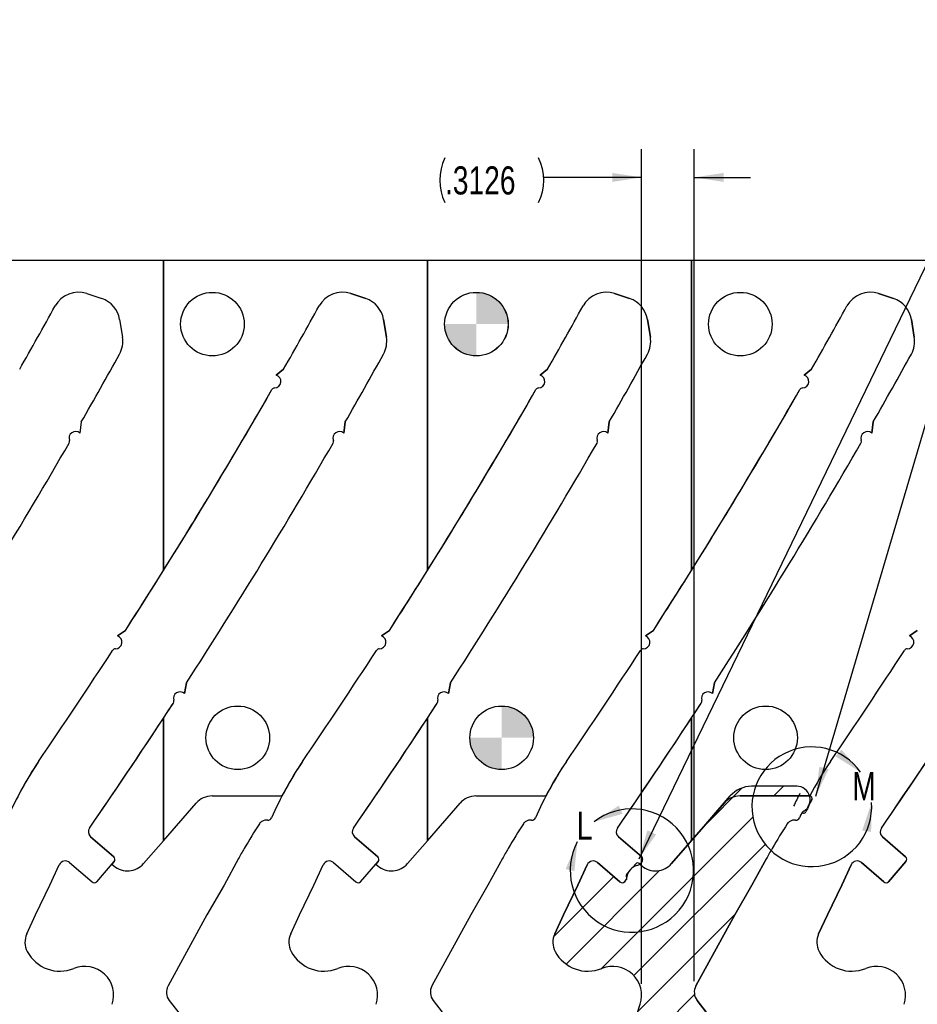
# Model space of a CAD drawing. Header units: inches. Extents: x 0.1 to 87.3, y 0.1 to 33.9.
# Tile 113 of 161: x 21.8 to 25.8, y 24 to 28.4. Entities that reach past the tile are written whole.
import ezdxf

# ---------------------------------------------------------------- set-up
doc = ezdxf.new("R2010")
doc.units = ezdxf.units.IN
doc.header["$MEASUREMENT"] = 0
doc.layers.add('DIMENSIONS', color=171, linetype='Continuous')
doc.layers.add('NOTES', color=5, linetype='Continuous')
doc.layers.add('VIEW_LABELS', color=7, linetype='Continuous', lineweight=25)
doc.styles.add('SLDTEXTSTYLE0', font='TXT', dxfattribs={"width": 0.75})
doc.dimstyles.new('SLDDIMSTYLE2', dxfattribs={"dimtxt": 0.125, "dimasz": 0.13, "dimexe": 0, "dimexo": 0.0625, "dimgap": 0.03125, "dimtad": 0, "dimtih": 1, "dimtoh": 1, "dimdec": 4, "dimlfac": 1.333333, "dimrnd": 1e-09, "dimzin": 12, "dimdsep": 46, "dimtxsty": 'SLDTEXTSTYLE0', "dimsah": 1, "dimcen": 0.09, "dimadec": 0, "dimazin": 3, "dimtfac": 1, "dimtdec": 4, "dimtmove": 0, "dimatfit": 0, "dimfxl": 0, "dimfrac": 2, "dimtolj": 1, "dimtzin": 12, "dimarcsym": 0})
doc.dimstyles.new('SLDDIMSTYLE4', dxfattribs={"dimtxt": 0.18, "dimasz": 0.13, "dimexe": 0, "dimexo": 0.0625, "dimgap": 0, "dimtad": 0, "dimtih": 1, "dimtoh": 1, "dimdec": 0, "dimrnd": 1e-09, "dimzin": 0, "dimdsep": 46, "dimtxsty": 'Standard', "dimsah": 1, "dimcen": 0.09, "dimadec": 0, "dimazin": 0, "dimtfac": 0.13, "dimtdec": 0, "dimtofl": 0, "dimtmove": 0, "dimatfit": 3, "dimfxl": 0, "dimfrac": 2, "dimtolj": 1, "dimtzin": 0, "dimarcsym": 0})

# ---------------------------------------------------------------- blocks, each defined once
blk = doc.blocks.new('_D_2')
at = {"layer": 'DIMENSIONS'}
for p, q in [((24.5346, 24.1101), (24.5346, 27.8221)), ((24.769, 24.1228), (24.769, 27.8221)), ((24.5346, 27.6971), (24.0993, 27.6971)), ((24.769, 27.6971), (25.019, 27.6971))]:
    blk.add_line(p, q, dxfattribs=at)
for centre, start, end in [((23.8587, 27.6844), 153.4349, 206.5651), ((23.8774, 27.6844), 333.4349, 26.5651)]:
    blk.add_arc(centre, 0.2219, start, end, dxfattribs=at)
for points in [[(24.5346, 27.6971), (24.4046, 27.7171), (24.4046, 27.6771)], [(24.769, 27.6971), (24.899, 27.6771), (24.899, 27.7171)]]:
    blk.add_solid(points, dxfattribs=at)
at = {"layer": 'DIMENSIONS', "insert": (23.6603, 27.7463), "char_height": 0.125, "attachment_point": 1, "style": 'SLDTEXTSTYLE0'}
blk.add_mtext('.3126', dxfattribs=at)
blk = doc.blocks.new('SW_DOWELSYMBOL_9')
at = {"linetype": 'Continuous', "lineweight": 18}
h = blk.add_hatch(color=0, dxfattribs=at)
edge = h.paths.add_edge_path(flags=0)
edge.add_arc((0, 0), 0.1414, 0, 90)
edge.add_line((0, 0.1414), (0, 0))
edge.add_line((0, 0), (0.1414, 0))
h = blk.add_hatch(color=0, dxfattribs=at)
edge = h.paths.add_edge_path(flags=0)
edge.add_arc((0, 0), 0.1414, 180, 270)
edge.add_line((0, -0.1414), (0, 0))
edge.add_line((0, 0), (-0.1414, 0))
at = {"layer": 'NOTES', "color": 0}
blk.add_circle((0, 0), 0.1414, dxfattribs=at)
blk = doc.blocks.new('SW_DOWELSYMBOL_10')
at = {"linetype": 'Continuous', "lineweight": 18}
h = blk.add_hatch(color=0, dxfattribs=at)
edge = h.paths.add_edge_path(flags=0)
edge.add_arc((0, 0), 0.1414, 0, 90)
edge.add_line((0, 0.1414), (0, 0))
edge.add_line((0, 0), (0.1414, 0))
h = blk.add_hatch(color=0, dxfattribs=at)
edge = h.paths.add_edge_path(flags=0)
edge.add_arc((0, 0), 0.1414, 180, 270)
edge.add_line((0, -0.1414), (0, 0))
edge.add_line((0, 0), (-0.1414, 0))
at = {"layer": 'NOTES', "color": 0}
blk.add_circle((0, 0), 0.1414, dxfattribs=at)

msp = doc.modelspace()

# ---------------------------------------------------------------- hatches: boundary and pattern name
h = msp.add_hatch()
h.set_pattern_fill('ANSI31', color=6, style=0)
h.paths.add_polyline_path([(25.281824, 24.946232, 0.33276903), (25.224258, 24.989315), (25.041448, 24.989315, 0.04199525), (25.029728, 24.946235), (25.281579, 24.946235)])
h.paths.add_polyline_path([(25.029728, 24.946235, -0.04199525), (25.041448, 24.989315), (25.023636, 24.989315, 0.21724922), (24.929257, 24.946277), (24.901189, 24.913956, -0.21724922), (24.971973, 24.946235)])
h.paths.add_polyline_path([(23.024434, 22.382365), (23.247319, 22.382365, -1.17515031), (23.526426, 22.382365), (24.099935, 22.382365), (24.099935, 22.614008, -0.23844093), (24.105875, 22.640094), (24.151283, 22.6952, -0.21782491), (24.188686, 22.713389), (24.222743, 22.714196), (24.23863, 22.718186), (24.253245, 22.72558), (24.26587, 22.736016), (24.275883, 22.748978), (24.282791, 22.76383), (24.286254, 22.779839), (24.286101, 22.796218), (24.276467, 22.875787, -0.21198747), (24.288353, 22.914581), (24.645366, 23.325683, 0.35095073), (24.647868, 23.388126, -0.43849203), (24.656268, 23.431452), (24.863342, 23.559214, 0.07586627), (24.874839, 23.568982), (24.991104, 23.702862, 0.35903669), (24.992738, 23.766449), (24.781574, 24.036455, -0.2994313), (24.776267, 24.101149), (24.949031, 24.417371), (25.025282, 24.550155), (25.089354, 24.66743, -0.00235267), (25.102198, 24.690302, -0.00339607), (25.109926, 24.703487, -0.25575089), (25.029728, 24.946235), (24.971973, 24.946235, 0.21724922), (24.901189, 24.913956), (24.740841, 24.729315, -1.03478491), (24.235175, 24.516756), (24.187119, 24.417371), (24.148132, 24.332735, 0.23369737), (24.150286, 24.254344, 0.3854031), (24.357626, 24.179025, -0.64063582), (24.52802, 24.019568), (24.455884, 23.802604), (24.455884, 23.772956), (24.466701, 23.772956), (24.466701, 23.763341), (24.455884, 23.763341), (24.455884, 23.741706), (24.44747, 23.741706), (24.44747, 23.763341), (24.442829, 23.763341), (24.355145, 23.499613, -0.14378121), (24.336175, 23.472274, -0.01605042), (23.277241, 22.673093), (23.162855, 22.594866, 0.00144743), (23.090689, 22.543561), (22.993437, 22.548144), (23.007218, 22.536176, -0.21724922), (23.024434, 22.498425)])
h.paths.add_polyline_path([(24.475114, 23.766946), (24.483528, 23.766946), (24.484204, 23.764787), (24.484936, 23.762777), (24.485763, 23.760918), (24.486645, 23.759228), (24.487584, 23.757688), (24.488617, 23.756298), (24.489706, 23.755059), (24.490871, 23.753988), (24.492467, 23.752805), (24.494157, 23.751772), (24.49596, 23.750889), (24.497857, 23.750195), (24.499866, 23.749631), (24.501989, 23.749237), (24.504205, 23.748993), (24.506533, 23.748917), (24.509163, 23.749011), (24.51166, 23.749293), (24.514027, 23.749744), (24.516261, 23.750401), (24.518346, 23.751227), (24.520318, 23.75226), (24.52214, 23.753462), (24.523849, 23.754852), (24.525389, 23.756373), (24.526722, 23.757951), (24.527849, 23.759585), (24.528769, 23.761294), (24.529483, 23.763059), (24.52999, 23.764899), (24.530309, 23.766796), (24.530403, 23.768749), (24.530196, 23.77136), (24.529595, 23.773895), (24.528581, 23.776336), (24.527154, 23.778684), (24.525389, 23.780862), (24.52336, 23.782759), (24.521032, 23.784355), (24.51844, 23.78567), (24.516994, 23.786233), (24.515341, 23.786741), (24.51352, 23.787172), (24.511491, 23.787567), (24.509294, 23.787905), (24.506909, 23.788187), (24.504317, 23.788412), (24.501557, 23.788581), (24.501557, 23.798196), (24.505031, 23.798328), (24.508336, 23.79876), (24.511491, 23.799436), (24.514477, 23.800412), (24.5172, 23.801596), (24.51951, 23.802929), (24.521426, 23.804413), (24.522947, 23.806046), (24.524112, 23.807812), (24.524938, 23.809633), (24.525426, 23.811549), (24.525574, 23.813958), (24.525051, 23.817108), (24.523886, 23.819746), (24.52259, 23.821596), (24.521501, 23.822761), (24.520243, 23.823869), (24.518872, 23.824902), (24.517407, 23.825784), (24.515848, 23.826535), (24.514196, 23.827155), (24.512468, 23.827625), (24.510646, 23.827963), (24.508731, 23.828169), (24.50674, 23.828244), (24.503547, 23.828038), (24.500561, 23.827418), (24.497819, 23.826404), (24.495284, 23.824958), (24.494101, 23.824056), (24.492974, 23.823024), (24.491885, 23.821859), (24.490852, 23.820526), (24.489838, 23.819061), (24.488899, 23.817465), (24.487997, 23.815718), (24.487134, 23.813821), (24.47872, 23.813821), (24.479453, 23.816638), (24.480354, 23.819268), (24.481387, 23.821747), (24.482589, 23.824056), (24.483922, 23.826197), (24.485425, 23.828169), (24.487077, 23.829991), (24.48888, 23.831625), (24.490796, 23.83309), (24.492805, 23.834348), (24.49489, 23.835418), (24.497068, 23.836301), (24.499341, 23.836977), (24.501688, 23.837465), (24.504111, 23.837766), (24.506627, 23.83786), (24.510289, 23.837653), (24.51382, 23.837015), (24.517219, 23.835963), (24.520506, 23.834498), (24.523548, 23.832677), (24.526215, 23.830554), (24.528525, 23.828132), (24.530478, 23.825427), (24.532018, 23.822535), (24.533126, 23.819587), (24.533783, 23.816582), (24.534009, 23.813502), (24.53384, 23.810535), (24.533333, 23.807737), (24.532469, 23.805089), (24.531267, 23.802591), (24.529727, 23.800262), (24.527849, 23.798084), (24.525633, 23.796074), (24.52306, 23.794215), (24.526008, 23.792694), (24.528694, 23.790853), (24.531098, 23.788694), (24.53322, 23.786215), (24.534534, 23.784337), (24.535661, 23.782384), (24.536638, 23.780393), (24.537427, 23.778327), (24.538028, 23.776224), (24.538459, 23.774064), (24.538722, 23.771829), (24.538816, 23.769557), (24.538553, 23.765632), (24.537746, 23.761801), (24.536412, 23.758045), (24.534534, 23.754401), (24.532206, 23.751002), (24.529501, 23.748016), (24.526384, 23.745424), (24.522891, 23.743246), (24.519097, 23.741518), (24.515078, 23.740297), (24.510834, 23.739546), (24.506383, 23.739302), (24.503378, 23.739415), (24.500486, 23.739734), (24.497726, 23.740297), (24.495096, 23.741067), (24.492599, 23.742044), (24.490232, 23.743246), (24.487979, 23.744673), (24.485857, 23.746326), (24.483885, 23.748185), (24.482101, 23.750251), (24.480485, 23.752523), (24.479058, 23.755002), (24.4778, 23.757669), (24.476729, 23.760561), (24.475828, 23.763641)], flags=16)
h.paths.add_polyline_path([(24.585691, 23.810216), (24.597711, 23.810216), (24.597711, 23.83786), (24.606124, 23.83786), (24.606124, 23.810216), (24.618143, 23.810216), (24.618143, 23.801802), (24.606124, 23.801802), (24.606124, 23.741706), (24.597711, 23.741706), (24.597711, 23.801802), (24.585691, 23.801802)], flags=16)
h.paths.add_polyline_path([(24.235175, 24.516756, 1.03478491), (24.740841, 24.729315), (24.667828, 24.64524, -0.41421356), (24.535573, 24.635927), (24.527003, 24.643369, -0.12290702), (24.513914, 24.636198, 0.10906003), (24.490858, 24.624471), (24.477708, 24.609329, 0.10906003), (24.469328, 24.584857, -0.0169167), (24.469032, 24.582849, -0.22682912), (24.466452, 24.573491), (24.462169, 24.568559), (24.459075, 24.564997, -0.41421356), (24.438248, 24.56353), (24.33885, 24.64985, 0.49988348), (24.29267, 24.63991), (24.251325, 24.550155)], flags=16)

# ---------------------------------------------------------------- linework, layer by layer
at = {"color": 7, "linetype": 'Continuous', "lineweight": 25}
for p, q in [((22.408685, 27.327365), (21.234935, 27.327365)), ((22.408685, 25.949084), (22.408685, 27.327365)), ((22.408685, 27.327365), (22.408685, 25.949084)), ((23.582435, 27.327365), (22.408685, 27.327365)), ((23.582435, 25.949084), (23.582435, 27.327365)), ((23.582435, 27.327365), (23.582435, 25.949084)), ((24.756185, 27.327365), (23.582435, 27.327365)), ((24.756185, 25.949084), (24.756185, 27.327365)), ((24.756185, 27.327365), (24.756185, 25.949084)), ((25.929935, 27.327365), (24.756185, 27.327365)), ((22.067311, 27.18035), (22.133932, 27.158236)), ((22.067311, 27.18035), (22.133932, 27.158236)), ((23.307682, 27.158236), (23.241061, 27.18035)), ((23.241061, 27.18035), (23.307682, 27.158236)), ((24.481432, 27.158236), (24.414811, 27.18035)), ((24.414811, 27.18035), (24.481432, 27.158236)), ((25.655182, 27.158236), (25.588561, 27.18035)), ((25.588561, 27.18035), (25.655182, 27.158236)), ((22.213268, 27.065308), (22.226129, 26.987107)), ((22.213268, 27.065308), (22.226129, 26.987107)), ((23.399879, 26.987107), (23.387018, 27.065308)), ((23.387018, 27.065308), (23.399879, 26.987107)), ((24.573629, 26.987107), (24.560768, 27.065308)), ((24.560768, 27.065308), (24.573629, 26.987107)), ((25.747379, 26.987107), (25.734518, 27.065308)), ((25.734518, 27.065308), (25.747379, 26.987107)), ((22.942951, 26.844274), (22.909672, 26.818306)), ((22.909672, 26.818306), (22.942951, 26.844274)), ((24.116701, 26.844274), (24.083422, 26.818306)), ((24.083422, 26.818306), (24.116701, 26.844274)), ((25.290451, 26.844274), (25.257172, 26.818306)), ((25.257172, 26.818306), (25.290451, 26.844274)), ((22.043255, 26.609613), (22.036861, 26.560298)), ((22.043255, 26.609613), (22.036861, 26.560298)), ((23.210611, 26.560298), (23.217005, 26.609613)), ((23.217005, 26.609613), (23.210611, 26.560298)), ((24.384361, 26.560298), (24.390755, 26.609613)), ((24.390755, 26.609613), (24.384361, 26.560298)), ((25.558111, 26.560298), (25.564505, 26.609613)), ((25.564505, 26.609613), (25.558111, 26.560298)), ((22.239431, 25.682248), (22.204365, 25.657831)), ((22.204365, 25.657831), (22.239431, 25.682248)), ((23.413181, 25.682248), (23.378115, 25.657831)), ((23.378115, 25.657831), (23.413181, 25.682248)), ((24.586931, 25.682248), (24.551865, 25.657831)), ((24.551865, 25.657831), (24.586931, 25.682248)), ((25.760681, 25.682248), (25.725615, 25.657831)), ((25.725615, 25.657831), (25.760681, 25.682248)), ((22.502103, 25.402002), (22.510833, 25.44929)), ((22.510833, 25.44929), (22.502103, 25.402002)), ((23.675853, 25.402002), (23.684583, 25.44929)), ((23.684583, 25.44929), (23.675853, 25.402002)), ((24.849603, 25.402002), (24.858333, 25.44929)), ((24.858333, 25.44929), (24.849603, 25.402002)), ((22.408685, 24.746983), (22.408685, 25.292427)), ((22.408685, 25.292427), (22.408685, 24.746983)), ((23.582435, 24.746983), (23.582435, 25.292427)), ((23.582435, 25.292427), (23.582435, 24.746983)), ((24.756185, 24.746983), (24.756185, 25.292427)), ((24.756185, 25.292427), (24.756185, 24.746983)), ((22.624473, 24.946235), (22.934079, 24.946235)), ((23.798223, 24.946235), (24.107829, 24.946235)), ((24.756185, 24.746983), (24.929257, 24.946277)), ((25.281579, 24.946235), (24.971973, 24.946235)), ((24.971973, 24.946235), (25.281579, 24.946235)), ((22.408685, 24.746983), (22.553689, 24.913956)), ((23.582435, 24.746983), (23.727439, 24.913956)), ((24.901189, 24.913956), (24.667828, 24.64524)), ((22.187552, 24.675001), (22.084505, 24.76449)), ((22.084505, 24.76449), (22.187552, 24.675001)), ((22.320328, 24.64524), (22.408685, 24.746983)), ((23.361302, 24.675001), (23.258255, 24.76449)), ((23.258255, 24.76449), (23.361302, 24.675001)), ((23.494078, 24.64524), (23.582435, 24.746983)), ((24.535052, 24.675001), (24.432005, 24.76449)), ((24.432005, 24.76449), (24.535052, 24.675001)), ((24.667828, 24.64524), (24.756185, 24.746983)), ((25.708802, 24.675001), (25.605755, 24.76449)), ((25.605755, 24.76449), (25.708802, 24.675001)), ((22.111575, 24.564997), (22.189019, 24.654173)), ((22.189019, 24.654173), (22.179579, 24.643303)), ((22.741854, 24.66743), (22.677782, 24.550155)), ((23.285325, 24.564997), (23.362769, 24.654173)), ((23.362769, 24.654173), (23.353329, 24.643303)), ((23.915604, 24.66743), (23.851532, 24.550155)), ((24.536519, 24.654173), (24.529048, 24.64557)), ((25.025282, 24.550155), (25.089354, 24.66743)), ((25.089354, 24.66743), (25.025282, 24.550155)), ((25.632825, 24.564997), (25.710269, 24.654173)), ((25.710269, 24.654173), (25.632825, 24.564997)), ((21.903825, 24.550155), (21.94517, 24.63991)), ((21.99135, 24.64985), (22.090748, 24.56353)), ((22.179579, 24.643303), (22.188073, 24.635927)), ((23.077575, 24.550155), (23.11892, 24.63991)), ((23.1651, 24.64985), (23.264498, 24.56353)), ((23.353329, 24.643303), (23.361823, 24.635927)), ((24.29267, 24.63991), (24.251325, 24.550155)), ((24.251325, 24.550155), (24.29267, 24.63991)), ((24.438248, 24.56353), (24.33885, 24.64985)), ((24.33885, 24.64985), (24.438248, 24.56353)), ((24.508377, 24.644645), (24.469035, 24.599343)), ((24.535573, 24.635927), (24.524247, 24.645762)), ((24.527079, 24.643303), (24.535573, 24.635927)), ((25.425075, 24.550155), (25.46642, 24.63991)), ((25.46642, 24.63991), (25.425075, 24.550155)), ((25.5126, 24.64985), (25.611998, 24.56353)), ((25.611998, 24.56353), (25.5126, 24.64985)), ((24.462169, 24.568559), (24.459075, 24.564997)), ((21.839619, 24.417371), (21.903825, 24.550155)), ((22.677782, 24.550155), (22.601531, 24.417371)), ((23.013369, 24.417371), (23.077575, 24.550155)), ((23.851532, 24.550155), (23.775281, 24.417371)), ((24.251325, 24.550155), (24.187119, 24.417371)), ((24.187119, 24.417371), (24.251325, 24.550155)), ((24.459075, 24.564997), (24.458317, 24.564123)), ((24.949031, 24.417371), (25.025282, 24.550155)), ((25.025282, 24.550155), (24.949031, 24.417371)), ((25.360869, 24.417371), (25.425075, 24.550155)), ((25.425075, 24.550155), (25.360869, 24.417371)), ((21.800632, 24.332735), (21.839619, 24.417371)), ((22.601531, 24.417371), (22.428767, 24.101149)), ((22.974382, 24.332735), (23.013369, 24.417371)), ((23.775281, 24.417371), (23.602517, 24.101149)), ((24.187119, 24.417371), (24.148132, 24.332735)), ((24.148132, 24.332735), (24.187119, 24.417371)), ((24.776267, 24.101149), (24.949031, 24.417371)), ((24.949031, 24.417371), (24.776267, 24.101149)), ((25.321882, 24.332735), (25.360869, 24.417371)), ((25.360869, 24.417371), (25.321882, 24.332735)), ((22.434074, 24.036455), (22.670413, 23.734258)), ((23.607824, 24.036455), (23.818988, 23.766449)), ((25.017913, 23.734258), (24.781574, 24.036455)), ((24.781574, 24.036455), (24.992738, 23.766449))]:
    msp.add_line(p, q, dxfattribs=at)
at = {"color": 6}
msp.add_line((25.224258, 24.989315), (25.023636, 24.989315), dxfattribs=at)
at = {"color": 7, "linetype": 'Continuous'}
for p, q in [((24.971973, 24.946235), (25.281579, 24.946235)), ((24.667828, 24.64524), (24.901189, 24.913956)), ((25.089354, 24.66743), (25.025282, 24.550155)), ((24.251325, 24.550155), (24.29267, 24.63991)), ((24.33885, 24.64985), (24.438248, 24.56353)), ((24.469035, 24.599343), (24.508377, 24.644645)), ((24.524247, 24.645762), (24.535573, 24.635927)), ((24.459075, 24.564997), (24.466452, 24.573491)), ((24.187119, 24.417371), (24.251325, 24.550155)), ((25.025282, 24.550155), (24.949031, 24.417371)), ((24.148132, 24.332735), (24.187119, 24.417371)), ((24.949031, 24.417371), (24.776267, 24.101149)), ((24.355145, 23.499613), (24.52802, 24.019568)), ((24.781574, 24.036455), (25.017913, 23.734258))]:
    msp.add_line(p, q, dxfattribs=at)
at = {"color": 7, "linetype": 'Continuous', "lineweight": 25}
for centre in [(22.626185, 27.044615), (23.799935, 27.044615), (24.973685, 27.044615), (22.738685, 25.204865), (23.912435, 25.204865), (25.086185, 25.204865)]:
    msp.add_circle(centre, 0.141375, dxfattribs=at)
for centre, radius, start, end in [((22.030102, 27.068254), 0.11811, 71.637066, 151.104254), ((22.030102, 27.068254), 0.11811, 71.637066, 151.104254), ((22.096723, 27.04614), 0.11811, 9.339864, 71.637066), ((22.096723, 27.04614), 0.11811, 9.339864, 71.637066), ((23.203852, 27.068254), 0.11811, 71.637066, 151.104254), ((23.203852, 27.068254), 0.11811, 71.637066, 151.104254), ((23.270473, 27.04614), 0.11811, 9.339864, 71.637066), ((23.270473, 27.04614), 0.11811, 9.339864, 71.637066), ((24.377602, 27.068254), 0.11811, 71.637066, 151.104254), ((24.377602, 27.068254), 0.11811, 71.637066, 151.104254), ((24.444223, 27.04614), 0.11811, 9.339864, 71.637066), ((24.444223, 27.04614), 0.11811, 9.339864, 71.637066), ((25.551352, 27.068254), 0.11811, 71.637066, 151.104254), ((25.551352, 27.068254), 0.11811, 71.637066, 151.104254), ((25.617973, 27.04614), 0.11811, 9.339864, 71.637066), ((25.617973, 27.04614), 0.11811, 9.339864, 71.637066), ((0.047569, 39.201135), 24.990425, 330.3655985, 331.1042539), ((0.047569, 39.201135), 24.990425, 330.3655985, 331.1042539), ((1.221319, 39.201135), 24.990425, 330.3655985, 331.1042539), ((1.221319, 39.201135), 24.990425, 330.3655985, 331.1042539), ((2.395069, 39.201135), 24.990425, 330.3655985, 331.1042539), ((2.395069, 39.201135), 24.990425, 330.3655985, 331.1042539), ((3.568819, 39.201135), 24.990425, 330.3655985, 331.1042539), ((3.568819, 39.201135), 24.990425, 330.3655985, 331.1042539), ((22.109585, 26.967939), 0.11811, 330.992012, 9.339864), ((22.109585, 26.967939), 0.11811, 330.992012, 9.339864), ((23.283335, 26.967939), 0.11811, 330.992012, 9.339864), ((23.283335, 26.967939), 0.11811, 330.992012, 9.339864), ((24.457085, 26.967939), 0.11811, 330.992012, 9.339864), ((24.457085, 26.967939), 0.11811, 330.992012, 9.339864), ((25.630835, 26.967939), 0.11811, 330.992012, 9.339864), ((25.630835, 26.967939), 0.11811, 330.992012, 9.339864), ((0.047569, 39.201135), 25.344756, 330.2108408, 330.9920122), ((0.047569, 39.201135), 25.344756, 330.2108408, 330.9920122), ((1.221319, 39.201135), 25.344756, 330.2108408, 330.9920122), ((1.221319, 39.201135), 25.344756, 330.2108408, 330.9920122), ((2.395069, 39.201135), 25.344756, 330.2108408, 330.9920122), ((2.395069, 39.201135), 25.344756, 330.2108408, 330.9920122), ((3.568819, 39.201135), 25.344756, 330.2108408, 330.9920122), ((3.568819, 39.201135), 25.344756, 330.2108408, 330.9920122), ((22.90099, 26.790084), 0.029528, 273.518177, 72.900071), ((22.90099, 26.790084), 0.029528, 273.518177, 72.900071), ((24.07474, 26.790084), 0.029528, 273.518177, 72.900071), ((24.07474, 26.790084), 0.029528, 273.518177, 72.900071), ((25.24849, 26.790084), 0.029528, 273.518177, 72.900071), ((25.24849, 26.790084), 0.029528, 273.518177, 72.900071), ((22.903708, 26.745876), 0.014764, 93.518177, 150.125162), ((22.903708, 26.745876), 0.014764, 93.518177, 150.125162), ((24.077458, 26.745876), 0.014764, 93.518177, 150.125162), ((24.077458, 26.745876), 0.014764, 93.518177, 150.125162), ((25.251208, 26.745876), 0.014764, 93.518177, 150.125162), ((25.251208, 26.745876), 0.014764, 93.518177, 150.125162), ((1.221319, 39.201135), 24.990425, 327.2508033, 330.1251622), ((1.221319, 39.201135), 24.990425, 327.975276, 330.1251622), ((2.395069, 39.201135), 24.990425, 327.2508033, 330.1251622), ((2.395069, 39.201135), 24.990425, 327.975276, 330.1251622), ((3.568819, 39.201135), 24.990425, 327.2508033, 330.1251622), ((3.568819, 39.201135), 24.990425, 327.975276, 330.1251622), ((22.018006, 26.537574), 0.029528, 50.317419, 199.524822), ((22.018006, 26.537574), 0.029528, 50.317419, 199.524822), ((23.191756, 26.537574), 0.029528, 50.317419, 199.524822), ((23.191756, 26.537574), 0.029528, 50.317419, 199.524822), ((24.365506, 26.537574), 0.029528, 50.317419, 199.524822), ((24.365506, 26.537574), 0.029528, 50.317419, 199.524822), ((25.539256, 26.537574), 0.029528, 50.317419, 199.524822), ((25.539256, 26.537574), 0.029528, 50.317419, 199.524822), ((0.047569, 39.201135), 25.344756, 327.1397816, 329.9650774), ((0.047569, 39.201135), 25.344756, 327.1397816, 329.9650774), ((21.976262, 26.522771), 0.014764, 329.965077, 19.524822), ((21.976262, 26.522771), 0.014764, 329.965077, 19.524822), ((1.221319, 39.201135), 25.344756, 327.1397816, 329.9650774), ((1.221319, 39.201135), 25.344756, 327.1397816, 329.9650774), ((23.150012, 26.522771), 0.014764, 329.965077, 19.524822), ((23.150012, 26.522771), 0.014764, 329.965077, 19.524822), ((2.395069, 39.201135), 25.344756, 327.1397816, 329.9650774), ((2.395069, 39.201135), 25.344756, 327.1397816, 329.9650774), ((24.323762, 26.522771), 0.014764, 329.965077, 19.524822), ((24.323762, 26.522771), 0.014764, 329.965077, 19.524822), ((3.568819, 39.201135), 25.344756, 327.1397816, 329.9650774), ((3.568819, 39.201135), 25.344756, 327.1397816, 329.9650774), ((25.497512, 26.522771), 0.014764, 329.965077, 19.524822), ((25.497512, 26.522771), 0.014764, 329.965077, 19.524822), ((1.221319, 39.201135), 24.990425, 327.2508033, 327.975276), ((2.395069, 39.201135), 24.990425, 327.2508033, 327.975276), ((3.568819, 39.201135), 24.990425, 327.2508033, 327.975276), ((22.19455, 25.629983), 0.029528, 270.085049, 70.584172), ((22.19455, 25.629983), 0.029528, 270.085049, 70.584172), ((23.3683, 25.629983), 0.029528, 270.085049, 70.584172), ((23.3683, 25.629983), 0.029528, 270.085049, 70.584172), ((24.54205, 25.629983), 0.029528, 270.085049, 70.584172), ((24.54205, 25.629983), 0.029528, 270.085049, 70.584172), ((25.7158, 25.629983), 0.029528, 270.085049, 70.584172), ((25.7158, 25.629983), 0.029528, 270.085049, 70.584172), ((1.221319, 39.201135), 24.990425, 325.6467705, 327.0091757), ((1.221319, 39.201135), 24.990425, 325.6467705, 327.0091757), ((22.194616, 25.585692), 0.014764, 90.085049, 147.009176), ((22.194616, 25.585692), 0.014764, 90.085049, 147.009176), ((2.395069, 39.201135), 24.990425, 325.6467705, 327.0091757), ((2.395069, 39.201135), 24.990425, 325.6467705, 327.0091757), ((23.368366, 25.585692), 0.014764, 90.085049, 147.009176), ((23.368366, 25.585692), 0.014764, 90.085049, 147.009176), ((3.568819, 39.201135), 24.990425, 325.6467705, 327.0091757), ((3.568819, 39.201135), 24.990425, 325.6467705, 327.0091757), ((24.542116, 25.585692), 0.014764, 90.085049, 147.009176), ((24.542116, 25.585692), 0.014764, 90.085049, 147.009176), ((4.742569, 39.201135), 24.990425, 325.6467705, 327.0091757), ((4.742569, 39.201135), 24.990425, 325.6467705, 327.0091757), ((25.715866, 25.585692), 0.014764, 90.085049, 147.009176), ((25.715866, 25.585692), 0.014764, 90.085049, 147.009176), ((22.482685, 25.379758), 0.029528, 48.880181, 196.113009), ((22.482685, 25.379758), 0.029528, 48.880181, 196.113009), ((23.656435, 25.379758), 0.029528, 48.880181, 196.113009), ((23.656435, 25.379758), 0.029528, 48.880181, 196.113009), ((24.830185, 25.379758), 0.029528, 48.880181, 196.113009), ((24.830185, 25.379758), 0.029528, 48.880181, 196.113009), ((1.221319, 39.201135), 25.344756, 325.384301, 326.8975404), ((1.221319, 39.201135), 25.344756, 326.7166078, 326.8975404), ((22.440133, 25.367466), 0.014764, 326.89754, 16.113009), ((22.440133, 25.367466), 0.014764, 326.89754, 16.113009), ((2.395069, 39.201135), 25.344756, 325.384301, 326.8975404), ((2.395069, 39.201135), 25.344756, 326.7166078, 326.8975404), ((23.613883, 25.367466), 0.014764, 326.89754, 16.113009), ((23.613883, 25.367466), 0.014764, 326.89754, 16.113009), ((3.568819, 39.201135), 25.344756, 325.384301, 326.8975404), ((3.568819, 39.201135), 25.344756, 326.7166078, 326.8975404), ((24.787633, 25.367466), 0.014764, 326.89754, 16.113009), ((24.787633, 25.367466), 0.014764, 326.89754, 16.113009), ((4.742569, 39.201135), 25.344756, 325.384301, 326.8975404), ((1.221319, 39.201135), 25.344756, 325.384301, 326.7166078), ((2.395069, 39.201135), 25.344756, 325.384301, 326.7166078), ((3.568819, 39.201135), 25.344756, 325.384301, 326.7166078), ((4.742569, 39.201135), 25.344756, 325.384301, 326.7166078), ((23.162638, 24.217706), 1.578856, 146.060592, 156.426541), ((23.162638, 24.217706), 1.578856, 146.060592, 152.524948), ((24.336388, 24.217706), 1.578856, 146.060592, 156.426541), ((24.336388, 24.217706), 1.578856, 146.060592, 152.524948), ((25.510138, 24.217706), 1.578856, 146.060592, 156.426541), ((25.510138, 24.217706), 1.578856, 146.060592, 152.524948), ((26.683888, 24.217706), 1.578856, 146.060592, 152.524948), ((22.624473, 24.852485), 0.09375, 90, 139.028), ((22.934079, 24.934985), 0.01125, 82.188738, 90), ((23.798223, 24.852485), 0.09375, 90, 139.028), ((24.107829, 24.934985), 0.01125, 82.188738, 90), ((24.971973, 24.852485), 0.09375, 90, 139.028), ((24.971973, 24.852485), 0.09375, 90, 139.028), ((26.683888, 24.217706), 1.623856, 152.910315, 155.1087), ((26.683888, 24.217706), 1.563856, 152.910315, 155.1087), ((25.281579, 24.934985), 0.01125, 332.910315, 90), ((25.281579, 24.934985), 0.01125, 82.188738, 90), ((25.255097, 24.880665), 0.01125, 264.966208, 335.1087), ((22.860011, 24.807184), 0.029528, 118.651586, 147.739348), ((22.868505, 24.791637), 0.047244, 85.692394, 118.651586), ((22.873359, 24.856081), 0.017382, 265.692821, 336.426541), ((24.033761, 24.807184), 0.029528, 118.651586, 147.739348), ((24.042255, 24.791637), 0.047244, 85.692394, 118.651586), ((24.047109, 24.856081), 0.017382, 265.692821, 336.426541), ((25.207511, 24.807184), 0.029528, 118.651586, 147.739348), ((25.207511, 24.807184), 0.029528, 118.651586, 147.739348), ((25.216005, 24.791637), 0.047244, 85.692394, 118.651586), ((25.216005, 24.791637), 0.047244, 85.692394, 118.651586), ((25.220859, 24.856081), 0.017382, 265.692821, 336.426541), ((25.220859, 24.856081), 0.017382, 265.692821, 336.426541), ((26.683888, 24.217706), 1.578856, 155.806925, 156.426541), ((26.683888, 24.217706), 1.578856, 155.882198, 156.426541), ((25.253123, 24.858252), 0.01125, 84.966208, 155.882198), ((22.103866, 24.786785), 0.029528, 145.384301, 229.028), ((22.103866, 24.786785), 0.029528, 145.384301, 229.028), ((26.138039, 22.73805), 3.905967, 147.739348, 149.629084), ((23.277616, 24.786785), 0.029528, 145.384301, 229.028), ((23.277616, 24.786785), 0.029528, 145.384301, 229.028), ((27.311789, 22.73805), 3.905967, 147.739348, 149.629084), ((24.451366, 24.786785), 0.029528, 145.384301, 229.028), ((24.451366, 24.786785), 0.029528, 145.384301, 229.028), ((28.485539, 22.73805), 3.905967, 147.739348, 149.629084), ((28.485539, 22.73805), 3.905967, 147.739348, 149.629084), ((25.625116, 24.786785), 0.029528, 145.384301, 229.028), ((25.625116, 24.786785), 0.029528, 145.384301, 229.028), ((23.729213, 24.127999), 1.125107, 148.677497, 150.014763), ((24.902963, 24.127999), 1.125107, 148.677497, 150.014763), ((26.076713, 24.127999), 1.125107, 148.677497, 150.014763), ((26.076713, 24.127999), 1.125107, 148.677497, 150.014763), ((21.971989, 24.627555), 0.029528, 49.028, 155.26684), ((22.177872, 24.663854), 0.014764, 319.028, 49.028), ((22.177872, 24.663854), 0.014764, 319.028, 49.028), ((25.1786, 23.314065), 2.787351, 150.413077, 150.952269), ((23.145739, 24.627555), 0.029528, 49.028, 155.26684), ((23.351622, 24.663854), 0.014764, 319.028, 49.028), ((23.351622, 24.663854), 0.014764, 319.028, 49.028), ((26.35235, 23.314065), 2.787351, 150.413077, 150.952269), ((24.319489, 24.627555), 0.029528, 49.028, 155.26684), ((24.319489, 24.627555), 0.029528, 49.028, 155.26684), ((24.525372, 24.663854), 0.014764, 319.028, 49.028), ((24.525372, 24.663854), 0.014764, 319.028, 49.028), ((27.5261, 23.314065), 2.787351, 150.413077, 150.952269), ((27.5261, 23.314065), 2.787351, 150.413077, 150.952269), ((25.493239, 24.627555), 0.029528, 49.028, 155.26684), ((25.493239, 24.627555), 0.029528, 49.028, 155.26684), ((25.699122, 24.663854), 0.014764, 319.028, 49.028), ((25.699122, 24.663854), 0.014764, 319.028, 49.028), ((22.249544, 24.706711), 0.09375, 229.028, 319.028), ((23.423294, 24.706711), 0.09375, 229.028, 319.028), ((24.516871, 24.637268), 0.01125, 49.028, 139.028), ((24.597044, 24.706711), 0.09375, 229.028, 319.028), ((24.597044, 24.706711), 0.09375, 229.028, 319.028), ((24.47753, 24.591966), 0.01125, 139.028, 209.556779), ((24.457958, 24.580867), 0.01125, 319.028, 29.556779), ((22.100428, 24.574677), 0.014764, 229.028, 319.028), ((23.274178, 24.574677), 0.014764, 229.028, 319.028), ((24.447928, 24.574677), 0.014764, 229.028, 319.028), ((24.447928, 24.574677), 0.014764, 229.028, 319.028), ((25.621678, 24.574677), 0.014764, 229.028, 319.028), ((25.621678, 24.574677), 0.014764, 229.028, 319.028), ((21.880989, 24.295719), 0.088473, 155.26684, 207.882045), ((23.054739, 24.295719), 0.088473, 155.26684, 207.882045), ((24.228489, 24.295719), 0.088473, 155.26684, 207.882045), ((24.228489, 24.295719), 0.088473, 155.26684, 207.882045), ((25.402239, 24.295719), 0.088473, 155.26684, 207.882045), ((25.402239, 24.295719), 0.088473, 155.26684, 207.882045), ((21.948056, 24.331202), 0.164349, 207.882045, 292.189315), ((23.121806, 24.331202), 0.164349, 207.882045, 292.189315), ((24.295556, 24.331202), 0.164349, 207.882045, 292.189315), ((24.295556, 24.331202), 0.164349, 207.882045, 292.189315), ((25.469306, 24.331202), 0.164349, 207.882045, 292.189315), ((25.469306, 24.331202), 0.164349, 207.882045, 292.189315), ((22.058635, 24.060092), 0.128445, 341.609021, 112.189315), ((23.232385, 24.060092), 0.128445, 341.609021, 112.189315), ((24.406135, 24.060092), 0.128445, 341.609021, 112.189315), ((24.406135, 24.060092), 0.128445, 341.609021, 112.189315), ((25.579885, 24.060092), 0.128445, 341.609021, 112.189315), ((25.579885, 24.060092), 0.128445, 341.609021, 112.189315), ((22.480592, 24.072835), 0.059055, 151.350586, 218.027907), ((23.654342, 24.072835), 0.059055, 151.350586, 218.027907), ((24.828092, 24.072835), 0.059055, 151.350586, 218.027907), ((24.828092, 24.072835), 0.059055, 151.350586, 218.027907)]:
    msp.add_arc(centre, radius, start, end, dxfattribs=at)
at = {"color": 6}
for centre, radius, start, end in [((25.023636, 24.864315), 0.125, 90, 139.028), ((25.224258, 24.929315), 0.06, 301.340282, 90), ((25.271069, 24.852447), 0.03, 121.340282, 155.806925), ((24.528947, 24.578112), 0.06, 104.510886, 173.545114), ((24.506397, 24.665241), 0.03, 284.510886, 319.028), ((24.439518, 24.58823), 0.03, 319.028, 353.545114)]:
    msp.add_arc(centre, radius, start, end, dxfattribs=at)
at = {"color": 7, "linetype": 'Continuous'}
for centre, radius, start, end in [((24.971973, 24.852485), 0.09375, 90, 139.028), ((26.683888, 24.217706), 1.563856, 152.910315, 155.1087), ((25.281579, 24.934985), 0.01125, 332.910315, 90), ((25.255097, 24.880665), 0.01125, 264.966208, 335.1087), ((25.207511, 24.807184), 0.029528, 118.651586, 147.739348), ((25.216005, 24.791637), 0.047244, 85.692394, 118.651586), ((25.220859, 24.856081), 0.017382, 265.692821, 336.426541), ((26.683888, 24.217706), 1.578856, 155.882198, 156.426541), ((25.253123, 24.858252), 0.01125, 84.966208, 155.882198), ((28.485539, 22.73805), 3.905967, 147.739348, 149.629084), ((26.076713, 24.127999), 1.125107, 148.677497, 150.014763), ((24.319489, 24.627555), 0.029528, 49.028, 155.26684), ((27.5261, 23.314065), 2.787351, 150.413077, 150.952269), ((24.516871, 24.637268), 0.01125, 49.028, 139.028), ((24.597044, 24.706711), 0.09375, 229.028, 319.028), ((24.47753, 24.591966), 0.01125, 139.028, 209.556779), ((24.457958, 24.580867), 0.01125, 319.028, 29.556779), ((24.447928, 24.574677), 0.014764, 229.028, 319.028), ((24.228489, 24.295719), 0.088473, 155.26684, 207.882045), ((24.295556, 24.331202), 0.164349, 207.882045, 292.189315), ((24.406135, 24.060092), 0.128445, 341.609021, 112.189315), ((24.828092, 24.072835), 0.059055, 151.350586, 218.027907)]:
    msp.add_arc(centre, radius, start, end, dxfattribs=at)
at = {"layer": 'VIEW_LABELS'}
for centre, radius, start, end in [((25.291595, 24.898128), 0.26625, 35.348645, 4.182357), ((24.491643, 24.614388), 0.274423, 152.267822, 127.853144)]:
    msp.add_arc(centre, radius, start, end, dxfattribs=at)
for points in [[(25.508761, 25.052167), (25.423651, 25.152448), (25.397444, 25.122228)], [(25.557136, 24.917546), (25.515873, 24.792656), (25.55532, 24.786029)], [(24.323246, 24.831069), (24.449818, 24.866841), (24.433213, 24.903231)], [(24.248742, 24.742088), (24.197027, 24.621152), (24.235769, 24.6112)]]:
    msp.add_solid(points, dxfattribs=at)

# ---------------------------------------------------------------- block references
at = {"layer": 'NOTES'}
for name, p in [('SW_DOWELSYMBOL_10', (23.799935, 27.044615)), ('SW_DOWELSYMBOL_9', (23.912435, 25.204865))]:
    msp.add_blockref(name, p, dxfattribs=at)

# ---------------------------------------------------------------- texts
at = {"layer": 'VIEW_LABELS', "char_height": 0.125, "attachment_point": 1, "style": 'SLDTEXTSTYLE0'}
for s, insert in [('M', (25.471467, 25.052167)), ('L', (24.246642, 24.876709))]:
    msp.add_mtext(s, dxfattribs=dict(at, insert=insert))

# ---------------------------------------------------------------- dimensions: what is measured, and where the dimension line sits
at = {"layer": 'DIMENSIONS'}
dim = msp.add_linear_dim(base=(24.53458, 27.697084), p1=(24.769037, 24.072835), p2=(24.53458, 24.060092), text='(<>)', dimstyle='SLDDIMSTYLE2', dxfattribs=at)
dim.commit()
dim.dimension.update_dxf_attribs({"geometry": '_D_2', "text_midpoint": (23.868071, 27.697084), "dimtype": 160})

# ---------------------------------------------------------------- leaders
at = {"layer": 'NOTES'}
for points in [[(24.523306, 24.667034), (26.328118, 28.398615), (26.578118, 28.398615)], [(25.308873, 24.945421), (26.328118, 28.398615), (26.578118, 28.398615)]]:
    msp.add_leader(points, dimstyle='SLDDIMSTYLE4', dxfattribs=at)

doc.saveas('drawing.dxf')
